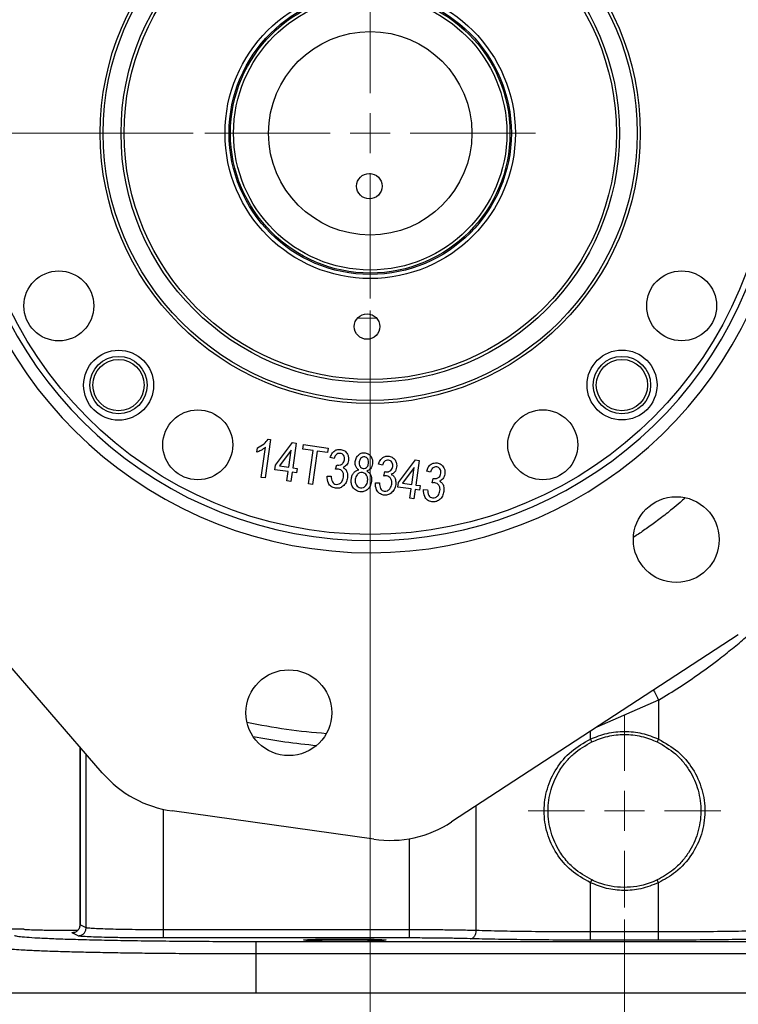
# Model space of a CAD drawing. Header units: inches. Extents: x 0.6 to 16.3, y 0.2 to 11.5.
# Tile 3 of 16: x 2.9 to 5.2, y 4 to 7.2. Entities that reach past the tile are written whole.
import ezdxf

# ---------------------------------------------------------------- set-up
doc = ezdxf.new("R2010")
doc.units = ezdxf.units.IN
doc.header["$MEASUREMENT"] = 0
doc.styles.add('SLDTEXTSTYLE0', font='TXT', dxfattribs={"width": 0.75})
doc.dimstyles.new('SLDDIMSTYLE0', dxfattribs={"dimtxt": 0.137795, "dimasz": 0.14, "dimexe": 0, "dimexo": 0.0625, "dimgap": 0.034449, "dimtad": 0, "dimdec": 1, "dimlfac": 1.5, "dimrnd": 1e-09, "dimzin": 12, "dimdsep": 46, "dimtxsty": 'SLDTEXTSTYLE0', "dimblk1": 'CLOSED', "dimblk2": 'CLOSED', "dimsah": 1, "dimcen": 0.09, "dimadec": 0, "dimazin": 3, "dimtfac": 1, "dimtdec": 1, "dimtofl": 0, "dimtmove": 0, "dimatfit": 3, "dimldrblk": 'CLOSED', "dimfxl": 0, "dimfrac": 2, "dimtolj": 1, "dimtzin": 12, "dimarcsym": 0})
doc.dimstyles.new('SLDDIMSTYLE1', dxfattribs={"dimtxt": 0.137795, "dimasz": 0.14, "dimexe": 0, "dimexo": 0.0625, "dimgap": 0.034449, "dimtad": 0, "dimtih": 1, "dimtoh": 1, "dimdec": 1, "dimlfac": 1.5, "dimrnd": 1e-09, "dimzin": 12, "dimdsep": 46, "dimtxsty": 'SLDTEXTSTYLE0', "dimblk1": 'CLOSED', "dimblk2": 'CLOSED', "dimsah": 1, "dimcen": 0.09, "dimadec": 0, "dimazin": 3, "dimtfac": 1, "dimtdec": 1, "dimtofl": 0, "dimtmove": 0, "dimatfit": 3, "dimldrblk": 'CLOSED', "dimfxl": 0, "dimfrac": 2, "dimtolj": 1, "dimtzin": 12, "dimarcsym": 0})
doc.dimstyles.new('SLDDIMSTYLE2', dxfattribs={"dimtxt": 0.137795, "dimasz": 0.14, "dimexe": 0, "dimexo": 0.0625, "dimgap": 0.034449, "dimtad": 0, "dimdec": 1, "dimlfac": 1.5, "dimrnd": 1e-09, "dimzin": 12, "dimdsep": 46, "dimtxsty": 'SLDTEXTSTYLE0', "dimblk1": 'CLOSED', "dimblk2": 'CLOSED', "dimsah": 1, "dimcen": 0.09, "dimadec": 0, "dimazin": 3, "dimtfac": 1, "dimtdec": 1, "dimtmove": 0, "dimatfit": 0, "dimldrblk": 'CLOSED', "dimfxl": 0, "dimfrac": 2, "dimtolj": 1, "dimtzin": 12, "dimarcsym": 0})

# ---------------------------------------------------------------- blocks, each defined once
blk = doc.blocks.new('_Closed')
at = {"color": 0, "linetype": 'ByBlock', "lineweight": -2}
for p, q in [((-1, 0.166667), (0, 0)), ((-1, 0.166667), (-1, -0.166667)), ((0, 0), (-1, -0.166667)), ((0, 0), (-1, 0))]:
    blk.add_line(p, q, dxfattribs=at)
blk = doc.blocks.new('_D_5')
at = {"color": 7, "linetype": 'Continuous', "lineweight": 0}
for p, q in [((1.9707, 6.2772), (1.9707, 2.6561)), ((4.8574, 4.2781), (4.8574, 2.6561)), ((2.6504, 2.8939), (2.6084, 2.8939)), ((2.6084, 2.8939), (2.6084, 2.6752)), ((2.9558, 2.8939), (2.9978, 2.8939)), ((2.9978, 2.8939), (2.9978, 2.6752)), ((1.9707, 2.6955), (2.4875, 2.6955)), ((4.8574, 2.6955), (3.1187, 2.6955)), ((2.6084, 2.6752), (2.6504, 2.6752)), ((2.9978, 2.6752), (2.9558, 2.6752))]:
    blk.add_line(p, q, dxfattribs=at)
at = {"color": 7, "linetype": 'Continuous', "lineweight": 18, "xscale": 0.14, "yscale": 0.14, "rotation": 180.0000000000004}
blk.add_blockref('_Closed', (1.9707, 2.6955), dxfattribs=at)
at = {"color": 7, "linetype": 'Continuous', "lineweight": 18, "xscale": 0.14, "yscale": 0.14}
blk.add_blockref('_Closed', (4.8574, 2.6955), dxfattribs=at)
at = {"color": 7, "linetype": 'Continuous', "lineweight": 18, "char_height": 0.1378, "attachment_point": 1, "style": 'SLDTEXTSTYLE0'}
for s, insert in [('110', (2.6504, 2.8528)), ('4.3', (2.6758, 2.6466))]:
    blk.add_mtext(s, dxfattribs=dict(at, insert=insert))
blk = doc.blocks.new('_D_6')
at = {"color": 7, "linetype": 'Continuous', "lineweight": 0}
for p, q in [((3.8456, 8.9065), (1.0652, 8.9065)), ((1.1046, 8.9065), (1.1046, 7.9935)), ((0.9518, 7.9655), (0.9099, 7.9655)), ((0.9099, 7.9655), (0.9099, 7.7467)), ((1.2573, 7.9655), (1.2993, 7.9655)), ((1.2993, 7.9655), (1.2993, 7.7467)), ((0.9099, 7.7467), (0.9518, 7.7467)), ((1.2993, 7.7467), (1.2573, 7.7467)), ((1.1046, 4.0367), (1.1046, 7.5405)), ((2.7785, 4.0367), (1.0652, 4.0367))]:
    blk.add_line(p, q, dxfattribs=at)
at = {"color": 7, "linetype": 'Continuous', "lineweight": 18, "xscale": 0.14, "yscale": 0.14}
for p, rotation in [((1.1046, 8.9065), 90.0000000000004), ((1.1046, 4.0367), 270.0000000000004)]:
    blk.add_blockref('_Closed', p, dxfattribs=dict(at, rotation=rotation))
at = {"color": 7, "linetype": 'Continuous', "lineweight": 18, "char_height": 0.1378, "attachment_point": 1, "style": 'SLDTEXTSTYLE0'}
for s, insert in [('186', (0.9518, 7.9243)), ('7.3', (0.9773, 7.7182))]:
    blk.add_mtext(s, dxfattribs=dict(at, insert=insert))
blk = doc.blocks.new('_D_7')
at = {"color": 7, "linetype": 'Continuous', "lineweight": 0}
for p, q in [((4.024, 6.2723), (4.024, 3.601)), ((4.8574, 4.2781), (4.8574, 3.601)), ((4.3765, 3.8388), (4.3345, 3.8388)), ((4.3345, 3.8388), (4.3345, 3.6201)), ((4.5802, 3.8388), (4.6221, 3.8388)), ((4.6221, 3.8388), (4.6221, 3.6201)), ((4.024, 3.6403), (3.774, 3.6403)), ((4.3345, 3.6201), (4.3765, 3.6201)), ((4.6221, 3.6201), (4.5802, 3.6201)), ((4.8574, 3.6403), (5.1074, 3.6403))]:
    blk.add_line(p, q, dxfattribs=at)
at = {"color": 7, "linetype": 'Continuous', "lineweight": 18, "xscale": 0.14, "yscale": 0.14}
blk.add_blockref('_Closed', (4.024, 3.6403, 0.0437), dxfattribs=at)
at = {"color": 7, "linetype": 'Continuous', "lineweight": 18, "xscale": 0.14, "yscale": 0.14, "rotation": 180.0000000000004}
blk.add_blockref('_Closed', (4.8574, 3.6403, 0.0437), dxfattribs=at)
at = {"color": 7, "linetype": 'Continuous', "lineweight": 18, "char_height": 0.1378, "attachment_point": 1, "style": 'SLDTEXTSTYLE0'}
for s, insert in [('32', (4.3765, 3.7977)), ('1.2', (4.3511, 3.5915))]:
    blk.add_mtext(s, dxfattribs=dict(at, insert=insert))
blk = doc.blocks.new('_D_8')
at = {"color": 7, "linetype": 'Continuous', "lineweight": 0}
for p, q in [((3.4432, 6.8531), (1.5376, 6.8531)), ((1.577, 6.8531), (1.577, 5.8438)), ((1.4243, 5.8158), (1.3823, 5.8158)), ((1.3823, 5.8158), (1.3823, 5.597)), ((1.7297, 5.8158), (1.7717, 5.8158)), ((1.7717, 5.8158), (1.7717, 5.597)), ((1.3823, 5.597), (1.4243, 5.597)), ((1.7717, 5.597), (1.7297, 5.597)), ((1.577, 4.0367), (1.577, 5.3909)), ((2.7785, 4.0367), (1.5376, 4.0367))]:
    blk.add_line(p, q, dxfattribs=at)
at = {"color": 7, "linetype": 'Continuous', "lineweight": 18, "xscale": 0.14, "yscale": 0.14}
for p, rotation in [((1.577, 6.8531, 0.0437), 90.0000000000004), ((1.577, 4.0367, 0.0437), 270.0000000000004)]:
    blk.add_blockref('_Closed', p, dxfattribs=dict(at, rotation=rotation))
at = {"color": 7, "linetype": 'Continuous', "lineweight": 18, "char_height": 0.1378, "attachment_point": 1, "style": 'SLDTEXTSTYLE0'}
for s, insert in [('107', (1.4243, 5.7746)), ('4.2', (1.4497, 5.5685))]:
    blk.add_mtext(s, dxfattribs=dict(at, insert=insert))
blk = doc.blocks.new('_D_9')
at = {"color": 7, "linetype": 'Continuous', "lineweight": 0}
for p, q in [((4.8574, 4.2781), (4.8574, 3.1285)), ((6.9407, 3.9974), (6.9407, 3.1285)), ((5.5889, 3.3664), (5.5469, 3.3664)), ((5.5469, 3.3664), (5.5469, 3.1476)), ((5.7926, 3.3664), (5.8345, 3.3664)), ((5.8345, 3.3664), (5.8345, 3.1476)), ((4.8574, 3.1679), (5.4261, 3.1679)), ((6.9407, 3.1679), (5.9554, 3.1679)), ((5.5469, 3.1476), (5.5889, 3.1476)), ((5.8345, 3.1476), (5.7926, 3.1476))]:
    blk.add_line(p, q, dxfattribs=at)
at = {"color": 7, "linetype": 'Continuous', "lineweight": 18, "xscale": 0.14, "yscale": 0.14, "rotation": 180.0000000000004}
blk.add_blockref('_Closed', (4.8574, 3.1679, 0.0437), dxfattribs=at)
at = {"color": 7, "linetype": 'Continuous', "lineweight": 18, "xscale": 0.14, "yscale": 0.14}
blk.add_blockref('_Closed', (6.9407, 3.1679, 0.0437), dxfattribs=at)
at = {"color": 7, "linetype": 'Continuous', "lineweight": 18, "char_height": 0.1378, "attachment_point": 1, "style": 'SLDTEXTSTYLE0'}
for s, insert in [('79', (5.5889, 3.3252)), ('3.1', (5.5635, 3.1191))]:
    blk.add_mtext(s, dxfattribs=dict(at, insert=insert))
blk = doc.blocks.new('_D_10')
at = {"color": 7, "linetype": 'Continuous', "lineweight": 0}
for p, q in [((4.8574, 4.2781), (4.8574, 3.1285)), ((2.774, 3.9974), (2.774, 3.1285)), ((3.4007, 3.3664), (3.3588, 3.3664)), ((3.3588, 3.3664), (3.3588, 3.1476)), ((3.6044, 3.3664), (3.6464, 3.3664)), ((3.6464, 3.3664), (3.6464, 3.1476)), ((2.774, 3.1679), (3.2379, 3.1679)), ((4.8574, 3.1679), (3.7672, 3.1679)), ((3.3588, 3.1476), (3.4007, 3.1476)), ((3.6464, 3.1476), (3.6044, 3.1476))]:
    blk.add_line(p, q, dxfattribs=at)
at = {"color": 7, "linetype": 'Continuous', "lineweight": 18, "xscale": 0.14, "yscale": 0.14, "rotation": 180.0000000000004}
blk.add_blockref('_Closed', (2.774, 3.1679, 0.0437), dxfattribs=at)
at = {"color": 7, "linetype": 'Continuous', "lineweight": 18, "xscale": 0.14, "yscale": 0.14}
blk.add_blockref('_Closed', (4.8574, 3.1679, 0.0437), dxfattribs=at)
at = {"color": 7, "linetype": 'Continuous', "lineweight": 18, "char_height": 0.1378, "attachment_point": 1, "style": 'SLDTEXTSTYLE0'}
for s, insert in [('79', (3.4007, 3.3252)), ('3.1', (3.3753, 3.1191))]:
    blk.add_mtext(s, dxfattribs=dict(at, insert=insert))
blk = doc.blocks.new('_D_11')
at = {"color": 7, "linetype": 'Continuous', "lineweight": 0}
for p, q in [((7.0763, 5.2674), (7.0763, 2.6561)), ((4.8574, 4.2781), (4.8574, 2.6561)), ((6.0143, 2.8939), (5.9723, 2.8939)), ((5.9723, 2.8939), (5.9723, 2.6752)), ((6.2179, 2.8939), (6.2599, 2.8939)), ((6.2599, 2.8939), (6.2599, 2.6752)), ((4.8574, 2.6955), (5.8515, 2.6955)), ((7.0763, 2.6955), (6.3808, 2.6955)), ((5.9723, 2.6752), (6.0143, 2.6752)), ((6.2599, 2.6752), (6.2179, 2.6752))]:
    blk.add_line(p, q, dxfattribs=at)
at = {"color": 7, "linetype": 'Continuous', "lineweight": 18, "xscale": 0.14, "yscale": 0.14, "rotation": 180.0000000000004}
blk.add_blockref('_Closed', (4.8574, 2.6955, 0.0437), dxfattribs=at)
at = {"color": 7, "linetype": 'Continuous', "lineweight": 18, "xscale": 0.14, "yscale": 0.14}
blk.add_blockref('_Closed', (7.0763, 2.6955, 0.0437), dxfattribs=at)
at = {"color": 7, "linetype": 'Continuous', "lineweight": 18, "char_height": 0.1378, "attachment_point": 1, "style": 'SLDTEXTSTYLE0'}
for s, insert in [('85', (6.0143, 2.8528)), ('3.3', (5.9889, 2.6466))]:
    blk.add_mtext(s, dxfattribs=dict(at, insert=insert))
blk = doc.blocks.new('SW_CENTERMARKSYMBOL_0')
at = {"color": 0, "linetype": 'Continuous', "lineweight": 18}
for p, q in [((0, 0.1312), (0, 0.5415)), ((0, 0), (0, 0.0656)), ((-0.1312, 0), (-0.5415, 0)), ((0, 0), (-0.0656, 0)), ((0, 0), (0, -0.0656)), ((0, 0), (0.0656, 0)), ((0.1312, 0), (0.5415, 0)), ((0, -0.1312), (0, -0.5415))]:
    blk.add_line(p, q, dxfattribs=at)
blk = doc.blocks.new('SW_CENTERMARKSYMBOL_1')
at = {"color": 0, "linetype": 'Continuous', "lineweight": 18}
for p, q in [((0, 0.1312), (0, 0.3159)), ((0, 0), (0, 0.0656)), ((-0.1312, 0), (-0.3159, 0)), ((0, 0), (-0.0656, 0)), ((0, 0), (0, -0.0656)), ((0, 0), (0.0656, 0)), ((0.1312, 0), (0.3159, 0)), ((0, -0.1312), (0, -0.3159))]:
    blk.add_line(p, q, dxfattribs=at)

msp = doc.modelspace()

# ---------------------------------------------------------------- linework, layer by layer
at = {"color": 7, "linetype": 'Continuous', "lineweight": 25}
for p, q in [((4.046, 6.246), (3.982, 6.2471)), ((3.6975, 5.85), (3.6799, 5.7242)), ((3.6892, 5.8511), (3.6975, 5.85)), ((3.7136, 5.7655), (3.7692, 5.8399)), ((3.7692, 5.8399), (3.7814, 5.8382)), ((3.7814, 5.8382), (3.77, 5.7576)), ((3.6523, 5.8086), (3.6543, 5.8232)), ((3.667, 5.726), (3.6808, 5.8244)), ((3.765, 5.8155), (3.7263, 5.7637)), ((3.7571, 5.7594), (3.765, 5.8155)), ((3.8033, 5.8187), (3.8053, 5.8332)), ((3.8371, 5.8139), (3.8033, 5.8187)), ((3.8053, 5.8332), (3.8859, 5.8218)), ((3.8217, 5.7043), (3.8371, 5.8139)), ((3.85, 5.8121), (3.8346, 5.7025)), ((3.8839, 5.8073), (3.85, 5.8121)), ((3.8859, 5.8218), (3.8839, 5.8073)), ((3.9058, 5.7878), (3.8931, 5.7912)), ((4.1166, 5.7089), (4.1722, 5.7832)), ((4.1722, 5.7832), (4.1843, 5.7815)), ((4.1843, 5.7815), (4.173, 5.7009)), ((3.7116, 5.751), (3.7136, 5.7655)), ((3.7551, 5.7449), (3.7116, 5.751)), ((3.7263, 5.7637), (3.7571, 5.7594)), ((3.7508, 5.7143), (3.7551, 5.7449)), ((3.768, 5.7431), (3.7637, 5.7124)), ((3.7825, 5.741), (3.768, 5.7431)), ((3.77, 5.7576), (3.7845, 5.7555)), ((3.7845, 5.7555), (3.7825, 5.741)), ((3.9107, 5.7525), (3.9143, 5.7669)), ((3.9143, 5.7669), (3.9163, 5.7664)), ((4.0637, 5.7656), (4.0511, 5.769)), ((4.0686, 5.7303), (4.0723, 5.7447)), ((4.0723, 5.7447), (4.0742, 5.7442)), ((4.168, 5.7588), (4.1293, 5.7071)), ((4.1601, 5.7028), (4.168, 5.7588)), ((4.2217, 5.7434), (4.209, 5.7468)), ((3.6799, 5.7242), (3.667, 5.726)), ((3.7637, 5.7124), (3.7508, 5.7143)), ((3.8829, 5.7302), (3.896, 5.73)), ((4.1145, 5.6944), (4.1166, 5.7089)), ((4.2266, 5.7081), (4.2303, 5.7225)), ((4.2303, 5.7225), (4.2322, 5.722)), ((3.8346, 5.7025), (3.8217, 5.7043)), ((4.0409, 5.708), (4.054, 5.7078)), ((4.1581, 5.6882), (4.1145, 5.6944)), ((4.1293, 5.7071), (4.1601, 5.7028)), ((4.1538, 5.6576), (4.1581, 5.6882)), ((4.171, 5.6864), (4.1667, 5.6558)), ((4.1855, 5.6844), (4.171, 5.6864)), ((4.173, 5.7009), (4.1875, 5.6989)), ((4.1875, 5.6989), (4.1855, 5.6844)), ((4.1988, 5.6858), (4.2119, 5.6856)), ((4.1667, 5.6558), (4.1538, 5.6576)), ((3.1459, 4.7581), (2.4117, 5.6067)), ((5.2304, 5.2106), (4.2907, 4.5973)), ((4.9691, 4.9965), (4.9691, 4.8685)), ((3.073, 4.8424), (3.073, 4.2606)), ((4.7499, 4.8595), (4.7456, 4.8685)), ((4.9691, 4.8685), (4.9648, 4.8595)), ((4.0356, 4.5404), (3.3754, 4.6332)), ((4.7456, 4.3983), (4.7499, 4.4073)), ((4.7456, 4.2369), (4.7456, 4.3983)), ((4.9691, 4.3983), (4.9648, 4.4073)), ((4.9691, 4.2369), (4.9691, 4.3983)), ((3.0932, 4.2509), (3.0734, 4.2608)), ((2.8884, 4.2464), (2.814, 4.2464)), ((3.0666, 4.2242), (3.0468, 4.2341)), ((4.1523, 4.2439), (3.3462, 4.2439)), ((4.9691, 4.2369), (4.7456, 4.2369)), ((4.1523, 4.2173), (3.3462, 4.2173)), ((6.0647, 4.2048), (3.6501, 4.2048)), ((4.9691, 4.2103), (4.7456, 4.2103)), ((3.6501, 4.0367), (3.6501, 4.1648)), ((6.0647, 4.1648), (3.6501, 4.1648)), ((6.0647, 4.0367), (3.6501, 4.0367))]:
    msp.add_line(p, q, dxfattribs=at)
at = {"color": 8, "linetype": 'Continuous', "lineweight": 25}
for p, q in [((4.9691, 4.9965), (4.7667, 4.908)), ((4.7456, 4.8685), (4.7456, 4.8942)), ((3.0734, 4.2608), (3.0734, 4.842)), ((3.0932, 4.2509), (3.0932, 4.8191)), ((4.3717, 4.2416), (4.3717, 4.6501)), ((3.3462, 4.2439), (3.3462, 4.6385)), ((4.1523, 4.2439), (4.1523, 4.5425))]:
    msp.add_line(p, q, dxfattribs=at)
at = {"color": 7, "linetype": 'Continuous', "lineweight": 25}
for centre, radius in [((4.024, 6.8531), 1.314), ((4.024, 6.8531), 0.885), ((4.024, 6.8531), 0.875), ((4.024, 6.8531), 0.8167), ((4.024, 6.8531), 0.8067), ((4.024, 6.8531), 0.4758), ((4.024, 6.8531), 0.4625), ((4.024, 6.8531), 0.458), ((4.024, 6.8531), 0.448), ((4.024, 6.8531), 0.3333), ((4.0212, 6.6798), 0.0417), ((3.0036, 6.2876), 0.1146), ((5.0446, 6.2879), 0.1146), ((4.0136, 6.2199), 0.0417), ((3.1994, 6.0279), 0.1146), ((4.8493, 6.0285), 0.1146), ((3.1991, 6.0282), 0.094), ((3.1991, 6.0282), 0.084), ((4.849, 6.0282), 0.094), ((4.849, 6.0282), 0.084), ((3.4588, 5.8325), 0.1146), ((4.5895, 5.8327), 0.1146), ((5.0271, 5.5221), 0.1406), ((3.7573, 4.9551), 0.1406)]:
    msp.add_circle(centre, radius, dxfattribs=at)
for centre, radius, start, end in [((4.024, 6.8531), 1.374, 358.2674, 165.7326), ((4.024, 6.8531), 1.334, 358.3048, 165.6952), ((4.024, 6.8531), 1.374, 178.2674, 345.7326), ((4.024, 6.8531), 1.334, 178.3048, 345.6952), ((3.4272, 5.0015), 0.3719, 220.8669, 262), ((4.0874, 4.9087), 0.3719, 262, 303.1331)]:
    msp.add_arc(centre, radius, start, end, dxfattribs=at)
at = {"color": 8, "linetype": 'Continuous', "lineweight": 25}
for radius, start, end in [(1.9709, 258.174, 265.826), (2.0127, 259.0023, 264.9977)]:
    msp.add_arc((4.024, 6.8531), radius, start, end, dxfattribs=at)
at = {"color": 7, "linetype": 'Continuous', "lineweight": 25}
for points, knots in [([(3.6543, 5.8232), (3.6621, 5.8269), (3.6758, 5.8337), (3.6851, 5.8458), (3.6892, 5.8511)], [0, 0, 0, 0, 0.560204, 1, 1, 1, 1]), ([(3.6808, 5.8244), (3.6759, 5.8207), (3.6671, 5.8141), (3.6568, 5.8103), (3.6523, 5.8086)], [0, 0, 0, 0, 0.559755, 1, 1, 1, 1]), ([(3.8931, 5.7912), (3.8946, 5.7955), (3.8977, 5.8039), (3.9064, 5.8133), (3.9172, 5.8181), (3.9243, 5.8178), (3.9278, 5.8176)], [0, 0, 0, 0, 0.280681, 0.56, 0.779941, 1, 1, 1, 1]), ([(3.9278, 5.8176), (3.9323, 5.8163), (3.9412, 5.8138), (3.9495, 5.8033), (3.9533, 5.792), (3.9528, 5.7848), (3.9525, 5.7812)], [0, 0, 0, 0, 0.2790548, 0.5587479, 0.7791879, 1, 1, 1, 1]), ([(3.9751, 5.7782), (3.9761, 5.7827), (3.978, 5.7915), (3.9864, 5.8013), (3.997, 5.8068), (4.0041, 5.8065), (4.0077, 5.8064)], [0, 0, 0, 0, 0.280472, 0.56, 0.779941, 1, 1, 1, 1]), ([(4.0077, 5.8064), (4.0122, 5.8051), (4.0211, 5.8026), (4.029, 5.7919), (4.0323, 5.7805), (4.0318, 5.7734), (4.0315, 5.7698)], [0, 0, 0, 0, 0.279048, 0.558531, 0.779022, 1, 1, 1, 1]), ([(3.9263, 5.8046), (3.9236, 5.8047), (3.918, 5.8047), (3.9096, 5.7986), (3.9072, 5.7919), (3.9058, 5.7878)], [0, 0, 0, 0, 0.280053, 0.559903, 1, 1, 1, 1]), ([(3.9163, 5.7664), (3.9193, 5.7663), (3.9255, 5.7659), (3.9333, 5.7702), (3.9382, 5.7766), (3.9392, 5.7813), (3.9397, 5.7837)], [0, 0, 0, 0, 0.280151, 0.559297, 0.779344, 1, 1, 1, 1]), ([(3.9397, 5.7837), (3.9399, 5.7863), (3.9403, 5.7915), (3.9372, 5.7983), (3.9323, 5.8031), (3.9283, 5.8041), (3.9263, 5.8046)], [0, 0, 0, 0, 0.280461, 0.559886, 0.779996, 1, 1, 1, 1]), ([(3.9525, 5.7812), (3.9519, 5.7784), (3.9508, 5.7728), (3.9454, 5.7637), (3.9389, 5.7601), (3.935, 5.7578)], [0, 0, 0, 0, 0.280998, 0.56178, 1, 1, 1, 1]), ([(3.9866, 5.7506), (3.9842, 5.7524), (3.9795, 5.756), (3.9744, 5.7658), (3.9748, 5.7735), (3.9751, 5.7782)], [0, 0, 0, 0, 0.280559, 0.560664, 1, 1, 1, 1]), ([(3.9881, 5.7768), (3.9878, 5.7741), (3.9874, 5.7688), (3.9899, 5.7617), (3.9946, 5.7564), (3.9986, 5.7553), (4.0007, 5.7548)], [0, 0, 0, 0, 0.280699, 0.560409, 0.780439, 1, 1, 1, 1]), ([(4.0059, 5.7935), (4.0034, 5.7934), (3.9982, 5.7932), (3.9909, 5.787), (3.9891, 5.7806), (3.9881, 5.7768)], [0, 0, 0, 0, 0.279375, 0.560622, 1, 1, 1, 1]), ([(4.0186, 5.7716), (4.0188, 5.7743), (4.0192, 5.7795), (4.0164, 5.7864), (4.012, 5.7917), (4.0079, 5.7929), (4.0059, 5.7935)], [0, 0, 0, 0, 0.280599, 0.560453, 0.780513, 1, 1, 1, 1]), ([(4.0511, 5.769), (4.0526, 5.7733), (4.0556, 5.7817), (4.0643, 5.7911), (4.0751, 5.7959), (4.0822, 5.7956), (4.0858, 5.7954)], [0, 0, 0, 0, 0.280681, 0.56, 0.779941, 1, 1, 1, 1]), ([(4.0843, 5.7824), (4.0815, 5.7825), (4.076, 5.7825), (4.0676, 5.7764), (4.0652, 5.7697), (4.0637, 5.7656)], [0, 0, 0, 0, 0.280053, 0.559903, 1, 1, 1, 1]), ([(4.0977, 5.7615), (4.0979, 5.7641), (4.0982, 5.7693), (4.0952, 5.7761), (4.0903, 5.7809), (4.0863, 5.7819), (4.0843, 5.7824)], [0, 0, 0, 0, 0.280461, 0.559886, 0.779996, 1, 1, 1, 1]), ([(4.0858, 5.7954), (4.0902, 5.7941), (4.0992, 5.7916), (4.1074, 5.7811), (4.1113, 5.7698), (4.1107, 5.7626), (4.1105, 5.759)], [0, 0, 0, 0, 0.279055, 0.558748, 0.779188, 1, 1, 1, 1]), ([(4.209, 5.7468), (4.2106, 5.7511), (4.2136, 5.7595), (4.2223, 5.7689), (4.2331, 5.7737), (4.2402, 5.7734), (4.2437, 5.7732)], [0, 0, 0, 0, 0.280681, 0.56, 0.779941, 1, 1, 1, 1]), ([(4.2437, 5.7732), (4.2482, 5.7719), (4.2571, 5.7694), (4.2654, 5.7589), (4.2692, 5.7476), (4.2687, 5.7404), (4.2684, 5.7368)], [0, 0, 0, 0, 0.279055, 0.558748, 0.779188, 1, 1, 1, 1]), ([(3.9198, 5.753), (3.9181, 5.7531), (3.915, 5.7532), (3.912, 5.7527), (3.9107, 5.7525)], [0, 0, 0, 0, 0.559694, 1, 1, 1, 1]), ([(3.9366, 5.7261), (3.9368, 5.7295), (3.9373, 5.7361), (3.9336, 5.7448), (3.9275, 5.7511), (3.9224, 5.7523), (3.9198, 5.753)], [0, 0, 0, 0, 0.280584, 0.560068, 0.780055, 1, 1, 1, 1]), ([(3.935, 5.7578), (3.9382, 5.7559), (3.9446, 5.7522), (3.9501, 5.7396), (3.9497, 5.7302), (3.9495, 5.7245)], [0, 0, 0, 0, 0.279665, 0.55981, 1, 1, 1, 1]), ([(3.9622, 5.7217), (3.963, 5.7255), (3.9644, 5.7329), (3.9701, 5.7421), (3.9779, 5.7484), (3.9837, 5.7498), (3.9866, 5.7506)], [0, 0, 0, 0, 0.280476, 0.560096, 0.780026, 1, 1, 1, 1]), ([(3.9985, 5.7419), (3.9952, 5.7418), (3.9884, 5.7416), (3.9787, 5.7335), (3.9765, 5.7251), (3.9751, 5.72)], [0, 0, 0, 0, 0.279361, 0.560297, 1, 1, 1, 1]), ([(4.0154, 5.7138), (4.0156, 5.7172), (4.0161, 5.7241), (4.0125, 5.7331), (4.0064, 5.7398), (4.0011, 5.7412), (3.9985, 5.7419)], [0, 0, 0, 0, 0.280754, 0.560321, 0.780382, 1, 1, 1, 1]), ([(4.0007, 5.7548), (4.0032, 5.7548), (4.0084, 5.755), (4.0158, 5.7613), (4.0175, 5.7677), (4.0186, 5.7716)], [0, 0, 0, 0, 0.27956, 0.56043, 1, 1, 1, 1]), ([(4.0315, 5.7698), (4.0309, 5.7669), (4.0297, 5.7612), (4.0242, 5.7519), (4.0173, 5.7488), (4.013, 5.7469)], [0, 0, 0, 0, 0.281345, 0.562039, 1, 1, 1, 1]), ([(4.013, 5.7469), (4.0162, 5.7447), (4.0225, 5.7404), (4.0291, 5.7279), (4.0286, 5.718), (4.0283, 5.712)], [0, 0, 0, 0, 0.280355, 0.560491, 1, 1, 1, 1]), ([(4.0742, 5.7442), (4.0773, 5.7441), (4.0835, 5.7437), (4.0913, 5.748), (4.0962, 5.7544), (4.0972, 5.7591), (4.0977, 5.7615)], [0, 0, 0, 0, 0.280151, 0.559297, 0.779344, 1, 1, 1, 1]), ([(4.1105, 5.759), (4.1099, 5.7562), (4.1087, 5.7506), (4.1034, 5.7415), (4.0969, 5.7379), (4.0929, 5.7356)], [0, 0, 0, 0, 0.280998, 0.56178, 1, 1, 1, 1]), ([(4.2423, 5.7602), (4.2395, 5.7603), (4.2339, 5.7603), (4.2255, 5.7542), (4.2232, 5.7475), (4.2217, 5.7434)], [0, 0, 0, 0, 0.280053, 0.559903, 1, 1, 1, 1]), ([(4.2556, 5.7393), (4.2558, 5.7419), (4.2562, 5.7471), (4.2531, 5.7539), (4.2483, 5.7587), (4.2443, 5.7597), (4.2423, 5.7602)], [0, 0, 0, 0, 0.280461, 0.559886, 0.779996, 1, 1, 1, 1]), ([(3.9101, 5.6902), (3.9052, 5.6916), (3.8955, 5.6944), (3.8839, 5.7093), (3.8833, 5.7223), (3.8829, 5.7302)], [0, 0, 0, 0, 0.27999, 0.560559, 1, 1, 1, 1]), ([(3.896, 5.73), (3.8964, 5.7235), (3.897, 5.7143), (3.9046, 5.705), (3.9096, 5.7037), (3.9121, 5.7031)], [0, 0, 0, 0, 0.559624, 0.779834, 1, 1, 1, 1]), ([(3.9495, 5.7245), (3.9483, 5.7191), (3.9459, 5.7084), (3.9356, 5.6967), (3.923, 5.6898), (3.9144, 5.6901), (3.9101, 5.6902)], [0, 0, 0, 0, 0.280402, 0.559933, 0.780058, 1, 1, 1, 1]), ([(3.9121, 5.7031), (3.9156, 5.7032), (3.9227, 5.7035), (3.9328, 5.712), (3.9351, 5.7208), (3.9366, 5.7261)], [0, 0, 0, 0, 0.279249, 0.560381, 1, 1, 1, 1]), ([(3.99, 5.679), (3.9848, 5.6804), (3.9744, 5.6833), (3.965, 5.6958), (3.9612, 5.7092), (3.9619, 5.7175), (3.9622, 5.7217)], [0, 0, 0, 0, 0.279054, 0.558478, 0.778997, 1, 1, 1, 1]), ([(3.9751, 5.72), (3.9749, 5.7166), (3.9744, 5.7097), (3.9779, 5.7007), (3.984, 5.694), (3.9892, 5.6926), (3.9918, 5.6919)], [0, 0, 0, 0, 0.280726, 0.560397, 0.780435, 1, 1, 1, 1]), ([(4.0283, 5.712), (4.0271, 5.7068), (4.0249, 5.6964), (4.0149, 5.685), (4.0026, 5.6785), (3.9942, 5.6788), (3.99, 5.679)], [0, 0, 0, 0, 0.280407, 0.559916, 0.7799, 1, 1, 1, 1]), ([(3.9918, 5.6919), (3.9952, 5.6919), (4.002, 5.6921), (4.0096, 5.6984), (4.0139, 5.706), (4.0149, 5.7112), (4.0154, 5.7138)], [0, 0, 0, 0, 0.2785294, 0.558208, 0.7788794, 1, 1, 1, 1]), ([(4.0778, 5.7308), (4.0761, 5.7309), (4.073, 5.731), (4.07, 5.7305), (4.0686, 5.7303)], [0, 0, 0, 0, 0.559694, 1, 1, 1, 1]), ([(4.0945, 5.7039), (4.0948, 5.7073), (4.0952, 5.7139), (4.0915, 5.7226), (4.0854, 5.7289), (4.0803, 5.7301), (4.0778, 5.7308)], [0, 0, 0, 0, 0.2805844, 0.5600679, 0.7800546, 1, 1, 1, 1]), ([(4.0929, 5.7356), (4.0961, 5.7337), (4.1025, 5.73), (4.1081, 5.7174), (4.1077, 5.708), (4.1074, 5.7023)], [0, 0, 0, 0, 0.279665, 0.55981, 1, 1, 1, 1]), ([(4.2357, 5.7086), (4.234, 5.7087), (4.231, 5.7088), (4.2279, 5.7083), (4.2266, 5.7081)], [0, 0, 0, 0, 0.559694, 1, 1, 1, 1]), ([(4.2322, 5.722), (4.2353, 5.7219), (4.2414, 5.7215), (4.2493, 5.7258), (4.2542, 5.7322), (4.2551, 5.7369), (4.2556, 5.7393)], [0, 0, 0, 0, 0.280151, 0.559297, 0.779344, 1, 1, 1, 1]), ([(4.2525, 5.6817), (4.2527, 5.6851), (4.2532, 5.6917), (4.2495, 5.7004), (4.2434, 5.7067), (4.2383, 5.7079), (4.2357, 5.7086)], [0, 0, 0, 0, 0.280584, 0.560068, 0.780055, 1, 1, 1, 1]), ([(4.2684, 5.7368), (4.2679, 5.734), (4.2667, 5.7284), (4.2613, 5.7193), (4.2549, 5.7157), (4.2509, 5.7134)], [0, 0, 0, 0, 0.280998, 0.56178, 1, 1, 1, 1]), ([(4.2509, 5.7134), (4.2541, 5.7115), (4.2605, 5.7078), (4.266, 5.6952), (4.2656, 5.6858), (4.2654, 5.6801)], [0, 0, 0, 0, 0.279665, 0.55981, 1, 1, 1, 1]), ([(4.068, 5.668), (4.0632, 5.6694), (4.0535, 5.6722), (4.0419, 5.6871), (4.0412, 5.7001), (4.0409, 5.708)], [0, 0, 0, 0, 0.27999, 0.560559, 1, 1, 1, 1]), ([(4.054, 5.7078), (4.0544, 5.7013), (4.055, 5.6921), (4.0626, 5.6828), (4.0676, 5.6815), (4.07, 5.6809)], [0, 0, 0, 0, 0.559624, 0.779834, 1, 1, 1, 1]), ([(4.1074, 5.7023), (4.1063, 5.6969), (4.1039, 5.6862), (4.0936, 5.6745), (4.081, 5.6676), (4.0723, 5.6679), (4.068, 5.668)], [0, 0, 0, 0, 0.280402, 0.559933, 0.780058, 1, 1, 1, 1]), ([(4.07, 5.6809), (4.0736, 5.681), (4.0806, 5.6813), (4.0908, 5.6898), (4.0931, 5.6986), (4.0945, 5.7039)], [0, 0, 0, 0, 0.279249, 0.560381, 1, 1, 1, 1]), ([(4.226, 5.6458), (4.2211, 5.6472), (4.2114, 5.65), (4.1998, 5.6649), (4.1992, 5.6779), (4.1988, 5.6858)], [0, 0, 0, 0, 0.27999, 0.560559, 1, 1, 1, 1]), ([(4.2119, 5.6856), (4.2124, 5.6791), (4.2129, 5.6699), (4.2206, 5.6606), (4.2255, 5.6593), (4.228, 5.6587)], [0, 0, 0, 0, 0.559624, 0.779834, 1, 1, 1, 1]), ([(4.2654, 5.6801), (4.2642, 5.6747), (4.2619, 5.664), (4.2515, 5.6523), (4.2389, 5.6454), (4.2303, 5.6457), (4.226, 5.6458)], [0, 0, 0, 0, 0.280402, 0.559933, 0.780058, 1, 1, 1, 1]), ([(4.228, 5.6587), (4.2315, 5.6588), (4.2386, 5.6591), (4.2488, 5.6676), (4.2511, 5.6764), (4.2525, 5.6817)], [0, 0, 0, 0, 0.279249, 0.560381, 1, 1, 1, 1]), ([(4.7456, 4.8685), (4.7635, 4.8757), (4.7994, 4.89), (4.8574, 4.8956), (4.9154, 4.89), (4.9512, 4.8757), (4.9691, 4.8685)], [0, 0, 0, 0, 0.25006, 0.5, 0.74994, 1, 1, 1, 1]), ([(4.7456, 4.3983), (4.7239, 4.4106), (4.6806, 4.4352), (4.6323, 4.4925), (4.6012, 4.5596), (4.5904, 4.6334), (4.6012, 4.7072), (4.6323, 4.7742), (4.6806, 4.8315), (4.7239, 4.8562), (4.7456, 4.8685)], [0, 0, 0, 0, 0.126041, 0.251244, 0.375836, 0.5, 0.624164, 0.748756, 0.873959, 1, 1, 1, 1]), ([(4.7499, 4.4073), (4.7294, 4.4192), (4.695, 4.439), (4.6633, 4.474), (4.6365, 4.5123), (4.6138, 4.5626), (4.6037, 4.6334), (4.6138, 4.7042), (4.6365, 4.7544), (4.6566, 4.7832), (4.6713, 4.8014), (4.6985, 4.8299), (4.7294, 4.8477), (4.7499, 4.8595)], [0, 0, 0, 0, 0.125014, 0.209193, 0.250193, 0.375117, 0.499964, 0.624811, 0.749734, 0.790734, 0.812389, 0.874986, 1, 1, 1, 1]), ([(4.9648, 4.8595), (4.9855, 4.8475), (5.0165, 4.8297), (5.0494, 4.7952), (5.0773, 4.7571), (5.1016, 4.7021), (5.1111, 4.6307), (5.1001, 4.5594), (5.0746, 4.505), (5.045, 4.4664), (5.0124, 4.4341), (4.9829, 4.4175), (4.9648, 4.4073)], [0, 0, 0, 0, 0.126003, 0.188282, 0.253001, 0.378753, 0.504566, 0.630543, 0.756605, 0.821136, 0.890403, 1, 1, 1, 1]), ([(4.9691, 4.8685), (4.9911, 4.856), (5.0347, 4.8311), (5.0832, 4.7731), (5.1142, 4.7052), (5.1244, 4.6306), (5.1126, 4.5563), (5.0796, 4.4877), (5.0305, 4.4324), (4.9883, 4.4089), (4.9691, 4.3983)], [0, 0, 0, 0, 0.127196, 0.253543, 0.379269, 0.504568, 0.629874, 0.755639, 0.889456, 1, 1, 1, 1]), ([(4.9691, 4.3983), (4.9499, 4.3907), (4.9131, 4.3762), (4.8546, 4.3713), (4.7981, 4.3772), (4.7631, 4.3912), (4.7456, 4.3983)], [0, 0, 0, 0, 0.267636, 0.511724, 0.755802, 1, 1, 1, 1]), ([(4.9648, 4.4073), (4.9561, 4.4035), (4.9216, 4.3886), (4.8553, 4.3785), (4.7906, 4.3895), (4.7574, 4.404), (4.7499, 4.4073)], [0, 0, 0, 0, 0.129441, 0.509207, 0.888981, 1, 1, 1, 1]), ([(3.073, 4.2614), (3.073, 4.2599), (3.0729, 4.257), (3.0717, 4.2525), (3.0698, 4.2482), (3.0658, 4.2424), (3.0637, 4.2408), (3.062, 4.2396)], [0, 0, 0, 0, 0.113433, 0.227954, 0.35435, 0.516579, 1, 1, 1, 1]), ([(2.8884, 4.2464), (2.8892, 4.2461), (2.8906, 4.2456), (2.9032, 4.2447), (2.923, 4.2439), (2.9489, 4.2434), (2.9804, 4.243), (3.0216, 4.2427), (3.0523, 4.2429), (3.0663, 4.2431)], [0, 0, 0, 0, 0.12897, 0.241391, 0.415892, 0.524276, 0.629812, 0.831421, 1, 1, 1, 1]), ([(3.3462, 4.2439), (3.3308, 4.2439), (3.2995, 4.244), (3.2536, 4.2444), (3.2099, 4.245), (3.1713, 4.2459), (3.1383, 4.247), (3.1174, 4.248), (3.1044, 4.249), (3.0964, 4.2499), (3.0943, 4.2505), (3.0932, 4.2509)], [0, 0, 0, 0, 0.120191, 0.243561, 0.370113, 0.499848, 0.623463, 0.75913, 0.825792, 0.906085, 1, 1, 1, 1]), ([(4.3717, 4.2416), (4.3563, 4.2419), (4.326, 4.2426), (4.2703, 4.2434), (4.212, 4.2438), (4.172, 4.2439), (4.1523, 4.2439)], [0, 0, 0, 0, 0.261981, 0.515974, 0.761979, 1, 1, 1, 1]), ([(4.3518, 4.2149), (4.3543, 4.2154), (4.3595, 4.2163), (4.3661, 4.2224), (4.3706, 4.2312), (4.3713, 4.2381), (4.3717, 4.2416)], [0, 0, 0, 0, 0.250168, 0.5, 0.749832, 1, 1, 1, 1]), ([(4.7456, 4.2369), (4.7107, 4.237), (4.6402, 4.2371), (4.5404, 4.238), (4.4474, 4.2395), (4.3974, 4.2409), (4.3717, 4.2416)], [0, 0, 0, 0, 0.248098, 0.499972, 0.743516, 1, 1, 1, 1]), ([(5.3431, 4.2416), (5.3174, 4.2409), (5.2674, 4.2395), (5.1744, 4.238), (5.0745, 4.2371), (5.0041, 4.237), (4.9691, 4.2369)], [0, 0, 0, 0, 0.256485, 0.500028, 0.751903, 1, 1, 1, 1]), ([(3.6501, 4.2048), (3.6188, 4.2048), (3.5552, 4.2049), (3.4599, 4.2054), (3.3646, 4.2061), (3.2716, 4.2073), (3.1832, 4.2087), (3.1024, 4.2105), (3.0311, 4.2125), (2.9711, 4.2147), (2.9235, 4.2171), (2.889, 4.2196), (2.8661, 4.222), (2.8606, 4.2237), (2.8579, 4.2245)], [0, 0, 0, 0, 0.078013, 0.158273, 0.240636, 0.3262, 0.412699, 0.499946, 0.587208, 0.673719, 0.75929, 0.841686, 0.921965, 1, 1, 1, 1]), ([(3.3462, 4.2173), (3.3296, 4.2173), (3.2955, 4.2173), (3.2449, 4.2177), (3.1961, 4.2183), (3.1522, 4.2192), (3.1158, 4.2203), (3.0891, 4.2216), (3.0718, 4.2229), (3.0683, 4.2238), (3.0666, 4.2242)], [0, 0, 0, 0, 0.117056, 0.240652, 0.36903, 0.499946, 0.630871, 0.759274, 0.882905, 1, 1, 1, 1]), ([(3.9407, 4.2139), (3.9234, 4.2139), (3.8971, 4.2138), (3.8655, 4.2134), (3.8397, 4.2128), (3.8198, 4.2121), (3.8076, 4.2112), (3.8037, 4.2104), (3.8076, 4.2096), (3.8198, 4.2087), (3.8397, 4.2079), (3.8655, 4.2074), (3.8971, 4.207), (3.9407, 4.2067), (3.9843, 4.207), (4.0159, 4.2074), (4.0417, 4.2079), (4.0617, 4.2087), (4.0739, 4.2096), (4.0777, 4.2104), (4.0739, 4.2112), (4.0617, 4.2121), (4.0417, 4.2128), (4.0159, 4.2134), (3.9843, 4.2138), (3.958, 4.2139), (3.9407, 4.2139)], [0, 0, 0, 0, 0.060622, 0.092355, 0.124946, 0.177415, 0.211219, 0.25, 0.28878, 0.322584, 0.375054, 0.407645, 0.439378, 0.5, 0.560621, 0.592355, 0.624946, 0.677415, 0.711219, 0.75, 0.78878, 0.822584, 0.875054, 0.907645, 0.939378, 1, 1, 1, 1]), ([(4.3518, 4.2149), (4.3386, 4.2152), (4.312, 4.2159), (4.2624, 4.2167), (4.2085, 4.2172), (4.1709, 4.2172), (4.1523, 4.2173)], [0, 0, 0, 0, 0.247212, 0.500026, 0.752825, 1, 1, 1, 1]), ([(4.7456, 4.2103), (4.7089, 4.2103), (4.6348, 4.2104), (4.5283, 4.2114), (4.4303, 4.2128), (4.3777, 4.2142), (4.3518, 4.2149)], [0, 0, 0, 0, 0.247175, 0.499974, 0.752788, 1, 1, 1, 1]), ([(5.363, 4.2149), (5.337, 4.2142), (5.2844, 4.2128), (5.1865, 4.2114), (5.08, 4.2104), (5.0058, 4.2103), (4.9691, 4.2103)], [0, 0, 0, 0, 0.247212, 0.500026, 0.752825, 1, 1, 1, 1]), ([(3.6501, 4.1648), (3.6164, 4.1649), (3.5485, 4.1649), (3.4473, 4.1654), (3.3559, 4.1661), (3.2752, 4.167), (3.2049, 4.168), (3.138, 4.1692), (3.0855, 4.1703), (3.0454, 4.1713), (3.0157, 4.1721), (2.987, 4.173), (2.9596, 4.1739), (2.9338, 4.175), (2.9097, 4.176), (2.8831, 4.1774), (2.8549, 4.1793), (2.8284, 4.1817), (2.8216, 4.1835), (2.8179, 4.1845)], [0, 0, 0, 0, 0.079768, 0.160951, 0.24355, 0.306446, 0.370139, 0.434631, 0.49992, 0.534019, 0.569107, 0.605181, 0.642244, 0.680293, 0.719331, 0.759355, 0.825954, 0.906172, 1, 1, 1, 1])]:
    msp.add_open_spline(points, degree=3, knots=knots, dxfattribs=at)
at = {"color": 8, "linetype": 'Continuous', "lineweight": 25}
for points, knots in [([(5.0565, 5.6585), (5.0508, 5.6535), (5.0366, 5.6411), (5.0093, 5.6185), (4.9754, 5.5918), (4.9384, 5.5646), (4.9095, 5.5443), (4.8928, 5.5335), (4.8878, 5.5302)], [0, 0, 0, 0, 0.107652, 0.265993, 0.501247, 0.717805, 0.915653, 1, 1, 1, 1]), ([(4.9691, 4.9965), (4.9921, 5.0105), (5.0381, 5.0384), (5.1057, 5.0846), (5.1652, 5.1286), (5.2169, 5.1698), (5.2597, 5.2061), (5.2939, 5.2363), (5.3125, 5.2536), (5.3188, 5.2595)], [0, 0, 0, 0, 0.172248, 0.343885, 0.531094, 0.664301, 0.797961, 0.931397, 1, 1, 1, 1]), ([(4.9525, 5.0292), (4.9535, 5.0273), (4.9583, 5.0178), (4.9643, 5.0059), (4.9691, 4.9965)], [0, 0, 0, 0, 0.208693, 1, 1, 1, 1]), ([(3.0468, 4.2341), (3.0461, 4.2347), (3.0452, 4.2355), (3.0554, 4.2362), (3.0572, 4.2363)], [0, 0, 0, 0, 0.819203, 1, 1, 1, 1])]:
    msp.add_open_spline(points, degree=3, knots=knots, dxfattribs=at)
at = {"color": 7, "linetype": 'Continuous', "lineweight": 25}
for points in [[(4.7499, 4.8595), (4.7671, 4.8664), (4.8016, 4.8801), (4.8574, 4.8855), (4.9131, 4.8801), (4.9476, 4.8664), (4.9648, 4.8595)], [(3.0468, 4.2341), (3.0502, 4.2345), (3.0572, 4.2353), (3.066, 4.2415), (3.0722, 4.2503), (3.073, 4.2573), (3.0734, 4.2608)], [(3.0666, 4.2242), (3.07, 4.2246), (3.077, 4.2254), (3.0858, 4.2316), (3.092, 4.2404), (3.0928, 4.2474), (3.0932, 4.2509)], [(3.3462, 4.2173), (3.3462, 4.2177), (3.3462, 4.2187), (3.3462, 4.2249), (3.3462, 4.2336), (3.3462, 4.2405), (3.3462, 4.2439)], [(4.1523, 4.2173), (4.1523, 4.2177), (4.1523, 4.2187), (4.1523, 4.2249), (4.1523, 4.2336), (4.1523, 4.2405), (4.1523, 4.2439)], [(4.7456, 4.2103), (4.7456, 4.2107), (4.7456, 4.2117), (4.7456, 4.2179), (4.7456, 4.2266), (4.7456, 4.2335), (4.7456, 4.2369)], [(4.9691, 4.2103), (4.9691, 4.2107), (4.9691, 4.2117), (4.9691, 4.2179), (4.9691, 4.2266), (4.9691, 4.2335), (4.9691, 4.2369)], [(3.6501, 4.1648), (3.6501, 4.17), (3.6501, 4.1803), (3.6501, 4.1934), (3.6501, 4.2027), (3.6501, 4.2041), (3.6501, 4.2048)], [(3.6501, 4.0367), (3.615, 4.0367), (3.5447, 4.0367), (3.4409, 4.0367), (3.3405, 4.0367), (3.245, 4.0367), (3.156, 4.0367), (3.0749, 4.0367), (3.003, 4.0367), (2.9415, 4.0367), (2.8912, 4.0367), (2.8534, 4.0367), (2.8273, 4.0367), (2.821, 4.0367), (2.8179, 4.0367)]]:
    msp.add_open_spline(points, degree=3, dxfattribs=at)

# ---------------------------------------------------------------- block references
at = {"color": 7, "linetype": 'Continuous', "lineweight": 0}
for name, p in [('SW_CENTERMARKSYMBOL_0', (4.024, 6.8531)), ('SW_CENTERMARKSYMBOL_1', (4.8574, 4.6334))]:
    msp.add_blockref(name, p, dxfattribs=at)

# ---------------------------------------------------------------- dimensions: what is measured, and where the dimension line sits
at = {"color": 7, "linetype": 'Continuous', "lineweight": 18}
for base, p1, picture, middle in [((1.1046, 4.0367), (3.885, 8.9065), '_D_6', (1.1046, 7.767)), ((1.577, 4.0367), (3.4826, 6.8531), '_D_8', (1.577, 5.6173))]:
    dim = msp.add_linear_dim(base=base, p1=p1, p2=(2.8179, 4.0367), angle=90, dimstyle='SLDDIMSTYLE1', dxfattribs=at)
    dim.commit()
    dim.dimension.update_dxf_attribs({"geometry": picture, "text_midpoint": middle, "dimtype": 160})
for base, p1, p2, dimstyle, picture, middle in [((4.8574, 2.6955), (1.9707, 6.3166), (4.8574, 4.3174), 'SLDDIMSTYLE0', '_D_5', (2.8031, 2.6955)), ((4.85738, 3.64034), (4.02405, 6.31167), (4.85738, 4.31744), 'SLDDIMSTYLE2', '_D_7', (4.47834, 3.64034)), ((4.8574, 2.6955), (7.0763, 5.3068), (4.8574, 4.3174), 'SLDDIMSTYLE0', '_D_11', (6.1161, 2.6955)), ((2.774, 3.1679), (4.8574, 4.3174), (2.774, 4.0367), 'SLDDIMSTYLE0', '_D_10', (3.5026, 3.1679)), ((4.8574, 3.1679), (6.9407, 4.0367), (4.8574, 4.3174), 'SLDDIMSTYLE0', '_D_9', (5.6907, 3.1679))]:
    dim = msp.add_linear_dim(base=base, p1=p1, p2=p2, dimstyle=dimstyle, dxfattribs=at)
    dim.commit()
    dim.dimension.update_dxf_attribs({"geometry": picture, "text_midpoint": middle, "dimtype": 160})

doc.saveas('drawing.dxf')
